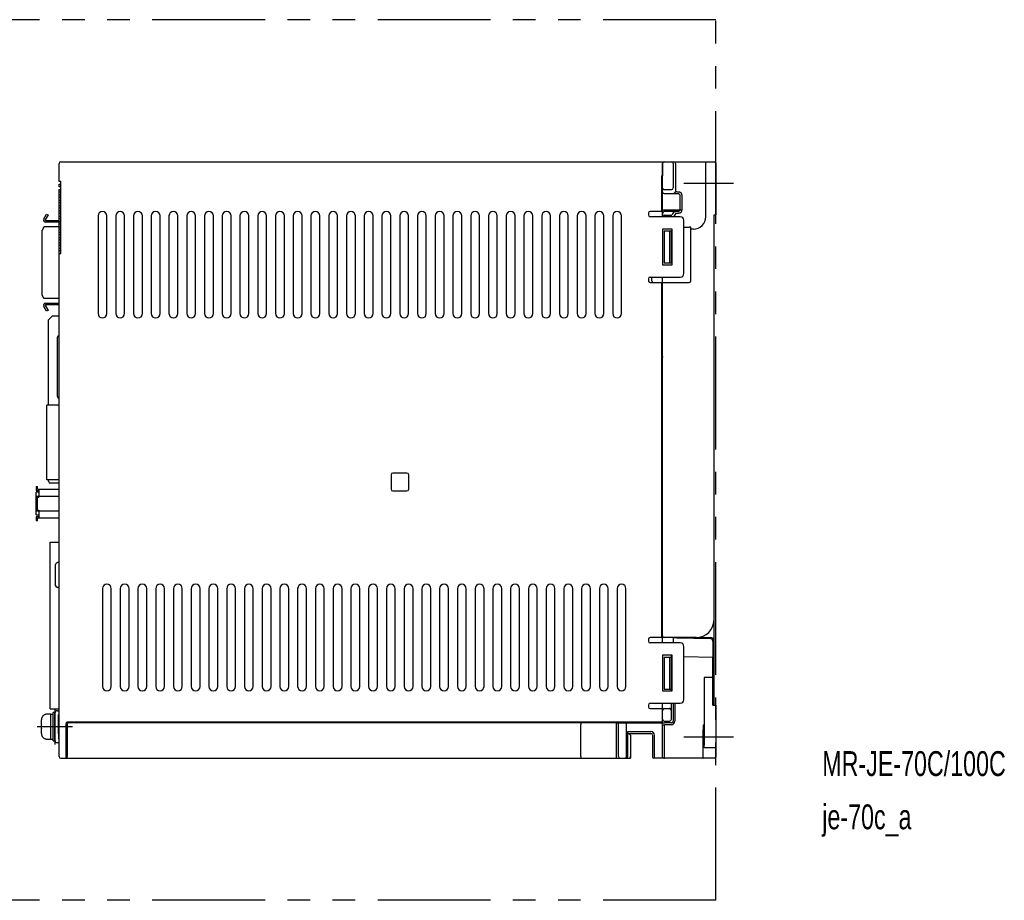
# Model space of a CAD drawing. Extents: x 0 to 466, y 0 to 248.
# Tile 3 of 3: x 189 to 466, y 0 to 248. Entities that reach past the tile are written whole.
import ezdxf

# ---------------------------------------------------------------- set-up
doc = ezdxf.new("R2010")
doc.units = 0
doc.header["$MEASUREMENT"] = 0
doc.linetypes.add('CENTER', pattern=[50.8, 31.75, -6.35, 6.35, -6.35])
doc.linetypes.add('PHANTOM', pattern=[63.5, 31.75, -6.35, 6.35, -6.35, 6.35, -6.35])
for name, color, linetype in [('10', 3, 'CONTINUOUS'), ('12', 7, 'CONTINUOUS'), ('17', 6, 'CENTER'), ('18', 1, 'PHANTOM'), ('19', 2, 'CONTINUOUS')]:
    doc.layers.add(name, color=color, linetype=linetype)

msp = doc.modelspace()

# ---------------------------------------------------------------- linework, layer by layer
at = {"layer": '10'}
for p, q in [((200, 202.4), (200, 207.5)), ((200.5, 208), (370, 208)), ((370, 208), (384.7, 208)), ((370, 208), (370, 204)), ((370, 192.5), (370, 207.5)), ((373, 207.5), (373, 200.65)), ((373.67, 207.5), (373.67, 199.65)), ((382.18, 192.52), (382.18, 208)), ((385, 207.7), (385, 193)), ((369.7, 204), (370, 204)), ((369.7, 204), (369.7, 194)), ((200.5, 202.4), (200, 202.4)), ((200, 200.9), (200, 201.7)), ((200, 201.7), (200.5, 201.7)), ((200.5, 200.9), (200, 200.9)), ((200, 40.5), (200, 200.2)), ((200, 200.2), (200.5, 200.2)), ((200.5, 201.7), (200.5, 202.4)), ((200.5, 200.9), (200.5, 201.7)), ((200.5, 200.2), (200.5, 200.9)), ((200.5, 199.4), (200.5, 200.2)), ((370.5, 200.15), (372.5, 200.15)), ((200.5, 199.4), (200, 199.4)), ((200, 198.7), (200.5, 198.7)), ((200.5, 197.9), (200, 197.9)), ((200, 197.2), (200.5, 197.2)), ((200.5, 198.7), (200.5, 199.4)), ((200.5, 197.9), (200.5, 198.7)), ((200.5, 197.2), (200.5, 197.9)), ((200.5, 196.4), (200.5, 197.2)), ((370.5, 199.02), (374.27, 199.02)), ((374.86, 198.53), (374.86, 194.47)), ((375.43, 198.53), (375.43, 194.47)), ((200.5, 196.4), (200, 196.4)), ((200, 195.7), (200.5, 195.7)), ((200.5, 194.9), (200, 194.9)), ((200, 194.2), (200.5, 194.2)), ((200.5, 195.7), (200.5, 196.4)), ((200.5, 194.9), (200.5, 195.7)), ((200.5, 194.2), (200.5, 194.9)), ((200.5, 193.4), (200.5, 194.2)), ((370, 194.47), (375.43, 194.47)), ((195.67, 191.88), (196.46, 193.25)), ((196.89, 193), (196.1, 191.63)), ((196.19, 191.48), (200, 191.48)), ((196.46, 193.25), (196.89, 193)), ((200.5, 193.4), (200, 193.4)), ((200, 192.7), (200.5, 192.7)), ((200.5, 191.9), (200, 191.9)), ((200.5, 192.7), (200.5, 193.4)), ((200.5, 191.9), (200.5, 192.7)), ((200.5, 191.2), (200.5, 191.9)), ((210.95, 192.75), (210.95, 165.25)), ((213.45, 165.25), (213.45, 192.75)), ((215.95, 192.75), (215.95, 165.25)), ((218.45, 165.25), (218.45, 192.75)), ((220.95, 192.75), (220.95, 165.25)), ((223.45, 165.25), (223.45, 192.75)), ((225.95, 192.75), (225.95, 165.25)), ((228.45, 165.25), (228.45, 192.75)), ((230.95, 192.75), (230.95, 165.25)), ((233.45, 165.25), (233.45, 192.75)), ((235.95, 192.75), (235.95, 165.25)), ((238.45, 165.25), (238.45, 192.75)), ((240.95, 192.75), (240.95, 165.25)), ((243.45, 165.25), (243.45, 192.75)), ((245.95, 192.75), (245.95, 165.25)), ((248.45, 165.25), (248.45, 192.75)), ((250.95, 192.75), (250.95, 165.25)), ((253.45, 165.25), (253.45, 192.75)), ((255.95, 192.75), (255.95, 165.25)), ((258.45, 165.25), (258.45, 192.75)), ((260.95, 192.75), (260.95, 165.25)), ((263.45, 165.25), (263.45, 192.75)), ((265.95, 192.75), (265.95, 165.25)), ((268.45, 165.25), (268.45, 192.75)), ((270.95, 192.75), (270.95, 165.25)), ((273.45, 165.25), (273.45, 192.75)), ((275.95, 192.75), (275.95, 165.25)), ((278.45, 165.25), (278.45, 192.75)), ((280.95, 192.75), (280.95, 165.25)), ((283.45, 165.25), (283.45, 192.75)), ((285.95, 192.75), (285.95, 165.25)), ((288.45, 165.25), (288.45, 192.75)), ((290.95, 192.75), (290.95, 165.25)), ((293.45, 165.25), (293.45, 192.75)), ((295.95, 192.75), (295.95, 165.25)), ((298.45, 165.25), (298.45, 192.75)), ((300.95, 192.75), (300.95, 165.25)), ((303.45, 165.25), (303.45, 192.75)), ((305.95, 192.75), (305.95, 165.25)), ((308.45, 165.25), (308.45, 192.75)), ((310.95, 192.75), (310.95, 165.25)), ((313.45, 165.25), (313.45, 192.75)), ((315.95, 192.75), (315.95, 165.25)), ((318.45, 165.25), (318.45, 192.75)), ((320.95, 192.75), (320.95, 165.25)), ((323.45, 165.25), (323.45, 192.75)), ((325.95, 192.75), (325.95, 165.25)), ((328.45, 165.25), (328.45, 192.75)), ((330.95, 192.75), (330.95, 165.25)), ((333.45, 165.25), (333.45, 192.75)), ((335.95, 192.75), (335.95, 165.25)), ((338.45, 165.25), (338.45, 192.75)), ((340.95, 192.75), (340.95, 165.25)), ((343.45, 165.25), (343.45, 192.75)), ((345.95, 192.75), (345.95, 165.25)), ((348.45, 165.25), (348.45, 192.75)), ((350.95, 192.75), (350.95, 165.25)), ((353.45, 165.25), (353.45, 192.75)), ((355.95, 192.75), (355.95, 165.25)), ((358.45, 165.25), (358.45, 192.75)), ((366, 193.5), (366, 193)), ((369.7, 194), (366.5, 194)), ((375, 192.5), (366.5, 192.5)), ((374.27, 193.98), (370.5, 193.98)), ((370.5, 192.99), (372.6, 192.99)), ((373.17, 193.85), (372.8, 193.3)), ((373.67, 193.35), (373.3, 192.8)), ((376, 176.5), (376, 191.5)), ((384.5, 193), (385, 193)), ((384.5, 55), (384.5, 193)), ((195.68, 189.6), (195.19, 188.76)), ((195.63, 189.43), (195.19, 188.73)), ((195.19, 170.38), (195.19, 188.76)), ((200, 189.69), (195.74, 189.69)), ((200, 190.98), (196.19, 190.98)), ((200, 191.2), (200.5, 191.2)), ((200.5, 190.4), (200, 190.4)), ((200, 189.7), (200.5, 189.7)), ((200.5, 188.9), (200, 188.9)), ((200.5, 190.4), (200.5, 191.2)), ((200.5, 189.7), (200.5, 190.4)), ((200.5, 188.9), (200.5, 189.7)), ((200.5, 188.2), (200.5, 188.9)), ((372.75, 189), (370, 189)), ((370, 189), (370, 179)), ((372.75, 179), (372.75, 189)), ((376.09, 189.59), (377.5, 189.59)), ((378, 174.5), (378, 189.58)), ((378.68, 189.02), (378, 189.02)), ((200, 188.2), (200.5, 188.2)), ((200.5, 187.4), (200, 187.4)), ((200, 186.7), (200.5, 186.7)), ((200.5, 185.9), (200, 185.9)), ((200.5, 187.4), (200.5, 188.2)), ((200.5, 186.7), (200.5, 187.4)), ((200.5, 185.9), (200.5, 186.7)), ((200.5, 185.2), (200.5, 185.9)), ((370.5, 188.5), (372.5, 188.5)), ((370.5, 188.5), (370.5, 179.5)), ((372, 188.5), (372, 179.5)), ((372.5, 179.5), (372.5, 188.5)), ((200, 185.2), (200.5, 185.2)), ((200.5, 184.4), (200, 184.4)), ((200, 183.7), (200.5, 183.7)), ((200.5, 184.4), (200.5, 185.2)), ((200.5, 183.7), (200.5, 184.4)), ((200.5, 182.9), (200.5, 183.7)), ((200.5, 182.9), (200, 182.9)), ((200, 182.2), (200.5, 182.2)), ((200.5, 182.2), (200.5, 182.9)), ((370, 179), (372.75, 179)), ((370.5, 179.5), (372.5, 179.5)), ((366, 175), (366, 174.5)), ((366.5, 175.5), (375, 175.5)), ((366.98, 174.48), (366.98, 175.5)), ((370, 72.5), (370, 175.5)), ((366.5, 174), (369.7, 174)), ((369.7, 174), (369.7, 74)), ((370, 174), (377.5, 174)), ((195.63, 169.71), (195.19, 170.41)), ((195.68, 169.54), (195.19, 170.38)), ((200, 169.45), (195.74, 169.45)), ((196.46, 165.89), (195.67, 167.27)), ((196.1, 167.52), (196.89, 166.14)), ((196.19, 168.17), (200, 168.17)), ((200, 167.67), (196.19, 167.67)), ((196.89, 166.14), (196.46, 165.89)), ((197, 163.5), (198, 164.5)), ((200, 164.5), (198, 164.5)), ((197, 139.46), (197, 163.5)), ((199.5, 141.86), (199.5, 158.59)), ((200, 158.99), (199.9, 158.99)), ((200, 158.79), (199.9, 158.79)), ((370, 159.8), (369.7, 159.8)), ((369.7, 150.77), (370, 150.77)), ((200, 139.46), (196.5, 139.46)), ((196.5, 118.46), (196.5, 139.46)), ((200, 141.46), (199.9, 141.46)), ((293.5, 119.8), (293.5, 115.8)), ((298, 120.3), (294, 120.3)), ((298.5, 115.8), (298.5, 119.8)), ((200, 118.46), (196.5, 118.46)), ((197, 118), (197, 118.46)), ((200, 117.5), (197.5, 117.5)), ((193.55, 116.5), (193.9, 116.5)), ((193.55, 116.5), (193.55, 115.4)), ((193.55, 115.4), (194.25, 115.4)), ((193.55, 108.55), (193.55, 114.95)), ((194.25, 114.95), (193.55, 114.95)), ((193.9, 115.8), (193.9, 116.5)), ((193.9, 115.8), (200, 115.8)), ((194.25, 115.8), (194.25, 113.55)), ((294, 115.3), (298, 115.3)), ((200, 113.72), (193.55, 113.72)), ((193.55, 113.55), (194.25, 113.55)), ((193.9, 111.7), (193.9, 113.55)), ((193.9, 109.85), (193.9, 111.7)), ((193.55, 109.85), (194.25, 109.85)), ((193.55, 109.7), (200, 109.7)), ((193.55, 108.55), (194.25, 108.55)), ((194.25, 109.85), (194.25, 107.6)), ((193.55, 108), (193.55, 106.9)), ((194.25, 108), (193.55, 108)), ((193.9, 106.9), (193.55, 106.9)), ((193.9, 106.9), (193.9, 107.6)), ((200, 107.6), (193.9, 107.6)), ((197.51, 100.9), (200, 100.9)), ((197.51, 53.9), (197.51, 100.9)), ((199, 88.6), (199, 94.6)), ((200, 95.1), (199.5, 95.1)), ((200, 88.1), (199.5, 88.1)), ((212.2, 87.75), (212.2, 60.25)), ((214.7, 60.25), (214.7, 87.75)), ((217.2, 87.75), (217.2, 60.25)), ((219.7, 60.25), (219.7, 87.75)), ((222.2, 87.75), (222.2, 60.25)), ((224.7, 60.25), (224.7, 87.75)), ((227.2, 87.75), (227.2, 60.25)), ((229.7, 60.25), (229.7, 87.75)), ((232.2, 87.75), (232.2, 60.25)), ((234.7, 60.25), (234.7, 87.75)), ((237.2, 87.75), (237.2, 60.25)), ((239.7, 60.25), (239.7, 87.75)), ((242.2, 87.75), (242.2, 60.25)), ((244.7, 60.25), (244.7, 87.75)), ((247.2, 87.75), (247.2, 60.25)), ((249.7, 60.25), (249.7, 87.75)), ((252.2, 87.75), (252.2, 60.25)), ((254.7, 60.25), (254.7, 87.75)), ((257.2, 87.75), (257.2, 60.25)), ((259.7, 60.25), (259.7, 87.75)), ((262.2, 87.75), (262.2, 60.25)), ((264.7, 60.25), (264.7, 87.75)), ((267.2, 87.75), (267.2, 60.25)), ((269.7, 60.25), (269.7, 87.75)), ((272.2, 87.75), (272.2, 60.25)), ((274.7, 60.25), (274.7, 87.75)), ((277.2, 87.75), (277.2, 60.25)), ((279.7, 60.25), (279.7, 87.75)), ((282.2, 87.75), (282.2, 60.25)), ((284.7, 60.25), (284.7, 87.75)), ((287.2, 87.75), (287.2, 60.25)), ((289.7, 60.25), (289.7, 87.75)), ((292.2, 87.75), (292.2, 60.25)), ((294.7, 60.25), (294.7, 87.75)), ((297.2, 87.75), (297.2, 60.25)), ((299.7, 60.25), (299.7, 87.75)), ((302.2, 87.75), (302.2, 60.25)), ((304.7, 60.25), (304.7, 87.75)), ((307.2, 87.75), (307.2, 60.25)), ((309.7, 60.25), (309.7, 87.75)), ((312.2, 87.75), (312.2, 60.25)), ((314.7, 60.25), (314.7, 87.75)), ((317.2, 87.75), (317.2, 60.25)), ((319.7, 60.25), (319.7, 87.75)), ((322.2, 87.75), (322.2, 60.25)), ((324.7, 60.25), (324.7, 87.75)), ((327.2, 87.75), (327.2, 60.25)), ((329.7, 60.25), (329.7, 87.75)), ((332.2, 87.75), (332.2, 60.25)), ((334.7, 60.25), (334.7, 87.75)), ((337.2, 87.75), (337.2, 60.25)), ((339.7, 60.25), (339.7, 87.75)), ((342.2, 87.75), (342.2, 60.25)), ((344.7, 60.25), (344.7, 87.75)), ((347.2, 87.75), (347.2, 60.25)), ((349.7, 60.25), (349.7, 87.75)), ((352.2, 87.75), (352.2, 60.25)), ((354.7, 60.25), (354.7, 87.75)), ((357.2, 87.75), (357.2, 60.25)), ((359.7, 60.25), (359.7, 87.75)), ((366, 73.5), (366, 73)), ((369.7, 74), (366.5, 74)), ((375, 72.5), (366.5, 72.5)), ((379.5, 74), (370.5, 74)), ((372.95, 74), (372.95, 72.5)), ((373, 74), (373, 72.5)), ((373.98, 73.88), (373, 73.88)), ((373.98, 73.88), (383.52, 73.72)), ((380.35, 74.07), (383.52, 74.02)), ((384.21, 73.02), (384.21, 69.5)), ((376, 56.5), (376, 71.5)), ((372.75, 69), (370, 69)), ((370, 69), (370, 59)), ((370.5, 68.5), (372.5, 68.5)), ((370.5, 68.5), (370.5, 59.5)), ((372, 68.5), (372, 59.5)), ((372.5, 59.5), (372.5, 68.5)), ((372.52, 59), (372.52, 69)), ((372.75, 59), (372.75, 69)), ((376, 68.65), (384.21, 68.51)), ((384.2, 62.73), (384.21, 67.73)), ((384.21, 67.73), (384.21, 68.51)), ((381.99, 62.77), (381.69, 62.77)), ((381.69, 62.77), (381.69, 44.5)), ((384.2, 62.73), (381.99, 62.77)), ((384.2, 62.73), (384.5, 62.73)), ((384.2, 55), (384.2, 62.73)), ((370, 59), (372.75, 59)), ((370.5, 59.5), (372.5, 59.5)), ((366.5, 55.5), (375, 55.5)), ((370, 50.17), (370, 55.5)), ((372.52, 54.36), (372.52, 55.5)), ((372.99, 55.5), (372.99, 50.46)), ((373.48, 55.5), (373.48, 50.46)), ((197.51, 53.9), (200, 53.9)), ((198.3, 44.9), (198.3, 52.9)), ((198.8, 52.9), (198.3, 52.9)), ((198.8, 44.9), (198.8, 52.9)), ((199.5, 53.4), (200, 53.4)), ((366, 55), (366, 54.5)), ((366.5, 54), (370, 54)), ((370.5, 54), (371.98, 54)), ((372.51, 53.5), (372.48, 53.5)), ((372.48, 50.97), (372.48, 53.5)), ((384.2, 55), (385, 55)), ((385, 55), (385, 40.3)), ((195, 49.4), (195, 50.84)), ((196.2, 52.37), (196.2, 52.35)), ((197.6, 52.4), (196.5, 52.4)), ((197.6, 52.4), (197.6, 45.4)), ((197.6, 52.4), (198.3, 52.4)), ((198.8, 45.1), (198.8, 52.7)), ((199.8, 48.9), (199.8, 52.2)), ((199.8, 46.9), (199.8, 50.9)), ((200, 50.9), (199.8, 50.9)), ((200, 52.4), (200, 52.4)), ((202.52, 50.27), (370, 50.27)), ((347.02, 50.02), (202.77, 50.02)), ((357, 49.97), (347.02, 50.02)), ((357, 40), (357, 49.97)), ((357, 49.95), (369.7, 49.95)), ((357.55, 40.5), (357.55, 49.95)), ((369.7, 50.17), (370, 50.17)), ((369.7, 49.95), (369.7, 50.17)), ((370.5, 50.47), (371.98, 50.47)), ((372.49, 49.96), (370.52, 49.96)), ((195, 49.4), (195, 49.4)), ((195, 48.46), (195, 49.34)), ((195, 46.96), (195, 48.4)), ((195, 48.4), (195, 48.4)), ((199.8, 48.9), (199.8, 45.6)), ((202.02, 40.5), (202.02, 49.77)), ((202.27, 49.53), (202.27, 40.5)), ((347, 40.5), (347, 49.53)), ((359.85, 40.5), (359.85, 49.85)), ((360.2, 47.5), (366.7, 47.5)), ((360.2, 40.5), (360.2, 47.5)), ((370, 40.3), (370, 49.44)), ((372.48, 49.46), (370.51, 49.46)), ((370.51, 40.3), (370.51, 49.46)), ((381.54, 49), (381.54, 48.95)), ((381.54, 48.95), (381.55, 48.88)), ((381.55, 48.88), (381.55, 48.81)), ((381.55, 48.81), (381.56, 48.73)), ((381.56, 48.73), (381.56, 48.64)), ((381.56, 48.64), (381.56, 48.53)), ((381.56, 48.53), (381.57, 48.41)), ((381.57, 48.41), (381.57, 48.28)), ((381.57, 48.28), (381.58, 48.13)), ((381.58, 48.13), (381.58, 47.97)), ((381.58, 47.97), (381.59, 47.79)), ((381.59, 47.48), (381.6, 47.26)), ((381.6, 47.26), (381.6, 47.01)), ((196.2, 45.45), (196.2, 45.43)), ((196.5, 45.4), (197.6, 45.4)), ((197.6, 45.4), (198.3, 45.4)), ((198.3, 44.9), (198.8, 44.9)), ((199.5, 44.4), (200, 44.4)), ((199.8, 46.9), (200, 46.9)), ((200, 45.4), (200, 45.4)), ((360.2, 47), (366.7, 47)), ((360.5, 47), (361, 46.5)), ((361, 46.5), (361, 40)), ((367.2, 46.5), (367.2, 40.3)), ((367.7, 40), (367.7, 46.5)), ((381.38, 46), (381.38, 40.5)), ((381.6, 47.01), (381.6, 46.75)), ((381.6, 46.75), (381.6, 46.46)), ((381.6, 46.46), (381.61, 46.15)), ((381.61, 44.5), (381.61, 46.15)), ((381.61, 44.5), (381.61, 44.5)), ((381.61, 44.5), (381.61, 44.34)), ((381.61, 44.34), (381.61, 44.18)), ((381.61, 44.18), (381.61, 44.05)), ((381.61, 44.05), (381.61, 43.93)), ((381.61, 43.93), (381.61, 43.82)), ((381.61, 43.82), (381.62, 43.73)), ((381.62, 43.73), (381.62, 43.65)), ((381.62, 43.65), (381.62, 43.58)), ((381.62, 43.58), (381.62, 43.52)), ((381.62, 43.52), (381.63, 43.46)), ((381.95, 43), (384.7, 43)), ((200.5, 40), (361, 40)), ((384.7, 40), (367.5, 40))]:
    msp.add_line(p, q, dxfattribs=at)
for points in [[(381.52, 49.2), (381.52, 49.2), (381.52, 49.19), (381.52, 49.19), (381.52, 49.19), (381.52, 49.18), (381.52, 49.17), (381.52, 49.16), (381.52, 49.15), (381.52, 49.14), (381.53, 49.12), (381.53, 49.11), (381.53, 49.09), (381.53, 49.07), (381.53, 49.05), (381.54, 49.03), (381.54, 49)], [(381.59, 47.79), (381.59, 47.59), (381.59, 47.48)], [(381.63, 43.46), (381.63, 43.44), (381.63, 43.42), (381.63, 43.39), (381.63, 43.38), (381.63, 43.36), (381.64, 43.34), (381.64, 43.33), (381.64, 43.31), (381.64, 43.3), (381.64, 43.29), (381.64, 43.28), (381.65, 43.26), (381.65, 43.25), (381.65, 43.24), (381.66, 43.22), (381.66, 43.21), (381.67, 43.19), (381.67, 43.17), (381.68, 43.16), (381.7, 43.13), (381.71, 43.11), (381.73, 43.09), (381.75, 43.07), (381.78, 43.05), (381.81, 43.04), (381.84, 43.02), (381.87, 43.01), (381.9, 43), (381.94, 43), (381.95, 43)]]:
    msp.add_lwpolyline(points, dxfattribs=at)
for centre, radius, start, end in [((200.5, 207.5), 0.5, 90, 180), ((370.5, 207.5), 0.5, 90, 180), ((373.17, 207.5), 0.5, 359.9806, 89.9805), ((384.7, 207.7), 0.3, 0, 90), ((370.5, 199.52), 0.5, 180.0439, 270.0437), ((373.17, 199.65), 0.501, 270.1011, 359.8502), ((196.19, 191.58), 0.6, 150, 270), ((196.19, 191.58), 0.1, 150, 270), ((212.2, 192.75), 1.25, 0, 180), ((217.2, 192.75), 1.25, 0, 180), ((222.2, 192.75), 1.25, 0, 180), ((227.2, 192.75), 1.25, 0, 180), ((232.2, 192.75), 1.25, 0, 180), ((237.2, 192.75), 1.25, 0, 180), ((242.2, 192.75), 1.25, 0, 180), ((247.2, 192.75), 1.25, 0, 180), ((252.2, 192.75), 1.25, 0, 180), ((257.2, 192.75), 1.25, 0, 180), ((262.2, 192.75), 1.25, 0, 180), ((267.2, 192.75), 1.25, 0, 180), ((272.2, 192.75), 1.25, 0, 180), ((277.2, 192.75), 1.25, 0, 180), ((282.2, 192.75), 1.25, 0, 180), ((287.2, 192.75), 1.25, 0, 180), ((292.2, 192.75), 1.25, 0, 180), ((297.2, 192.75), 1.25, 0, 180), ((302.2, 192.75), 1.25, 0, 180), ((307.2, 192.75), 1.25, 0, 180), ((312.2, 192.75), 1.25, 0, 180), ((317.2, 192.75), 1.25, 0, 180), ((322.2, 192.75), 1.25, 0, 180), ((327.2, 192.75), 1.25, 0, 180), ((332.2, 192.75), 1.25, 0, 180), ((337.2, 192.75), 1.25, 0, 180), ((342.2, 192.75), 1.25, 0, 180), ((347.2, 192.75), 1.25, 0, 180), ((352.2, 192.75), 1.25, 0, 180), ((357.2, 192.75), 1.25, 0, 180), ((366.5, 193.5), 0.5, 90, 180), ((366.5, 193), 0.5, 180, 270), ((370.5, 193.48), 0.5, 89.9563, 179.9561), ((417.95, 163.21), 54.25, 146.3231, 146.7161), ((422.61, 158.3), 60.18, 145.0194, 145.3626), ((375, 191.5), 1, 0, 90), ((378.69, 192.51), 3.5, 269.9861, 0.0139), ((366.5, 175), 0.5, 90, 180), ((375, 176.5), 1, 270, 0), ((366.5, 174.5), 0.5, 180, 270), ((367.48, 174.48), 0.5, 180.0853, 255.3724), ((377.5, 174.5), 0.5, 270, 0), ((196.19, 167.57), 0.6, 90, 210), ((196.19, 167.57), 0.1, 90, 210), ((212.2, 165.25), 1.25, 180, 0), ((217.2, 165.25), 1.25, 180, 0), ((222.2, 165.25), 1.25, 180, 0), ((227.2, 165.25), 1.25, 180, 0), ((232.2, 165.25), 1.25, 180, 0), ((237.2, 165.25), 1.25, 180, 0), ((242.2, 165.25), 1.25, 180, 0), ((247.2, 165.25), 1.25, 180, 0), ((252.2, 165.25), 1.25, 180, 0), ((257.2, 165.25), 1.25, 180, 0), ((262.2, 165.25), 1.25, 180, 0), ((267.2, 165.25), 1.25, 180, 0), ((272.2, 165.25), 1.25, 180, 0), ((277.2, 165.25), 1.25, 180, 0), ((282.2, 165.25), 1.25, 180, 0), ((287.2, 165.25), 1.25, 180, 0), ((292.2, 165.25), 1.25, 180, 0), ((297.2, 165.25), 1.25, 180, 0), ((302.2, 165.25), 1.25, 180, 0), ((307.2, 165.25), 1.25, 180, 0), ((312.2, 165.25), 1.25, 180, 0), ((317.2, 165.25), 1.25, 180, 0), ((322.2, 165.25), 1.25, 180, 0), ((327.2, 165.25), 1.25, 180, 0), ((332.2, 165.25), 1.25, 180, 0), ((337.2, 165.25), 1.25, 180, 0), ((342.2, 165.25), 1.25, 180, 0), ((347.2, 165.25), 1.25, 180, 0), ((352.2, 165.25), 1.25, 180, 0), ((357.2, 165.25), 1.25, 180, 0), ((199.9, 158.59), 0.4, 90, 180), ((199.9, 141.86), 0.4, 180, 270), ((294, 119.8), 0.5, 90, 180), ((298, 119.8), 0.5, 0, 90), ((197.5, 118), 0.5, 180, 270), ((294, 115.8), 0.5, 180, 270), ((298, 115.8), 0.5, 270, 0), ((199.5, 94.6), 0.5, 90, 180), ((213.45, 87.75), 1.25, 0, 180), ((218.45, 87.75), 1.25, 0, 180), ((223.45, 87.75), 1.25, 0, 180), ((228.45, 87.75), 1.25, 0, 180), ((233.45, 87.75), 1.25, 0, 180), ((238.45, 87.75), 1.25, 0, 180), ((243.45, 87.75), 1.25, 0, 180), ((248.45, 87.75), 1.25, 0, 180), ((253.45, 87.75), 1.25, 0, 180), ((258.45, 87.75), 1.25, 0, 180), ((263.45, 87.75), 1.25, 0, 180), ((268.45, 87.75), 1.25, 0, 180), ((273.45, 87.75), 1.25, 0, 180), ((278.45, 87.75), 1.25, 0, 180), ((283.45, 87.75), 1.25, 0, 180), ((288.45, 87.75), 1.25, 0, 180), ((293.45, 87.75), 1.25, 0, 180), ((298.45, 87.75), 1.25, 0, 180), ((303.45, 87.75), 1.25, 0, 180), ((308.45, 87.75), 1.25, 0, 180), ((313.45, 87.75), 1.25, 0, 180), ((318.45, 87.75), 1.25, 0, 180), ((323.45, 87.75), 1.25, 0, 180), ((328.45, 87.75), 1.25, 0, 180), ((333.45, 87.75), 1.25, 0, 180), ((338.45, 87.75), 1.25, 0, 180), ((343.45, 87.75), 1.25, 0, 180), ((348.45, 87.75), 1.25, 0, 180), ((353.45, 87.75), 1.25, 0, 180), ((358.45, 87.75), 1.25, 0, 180), ((199.5, 88.6), 0.5, 180, 270), ((379.5, 79), 5, 270, 0), ((366.5, 73.5), 0.5, 90, 180), ((366.5, 73), 0.5, 180, 270), ((370.5, 74.5), 0.5, 180, 270), ((375, 71.5), 1, 0, 90), ((383.5, 73.02), 1, 0, 89), ((383.51, 73.02), 0.7, 0, 89), ((384.2, 68.21), 0.3, 0, 89), ((213.45, 60.25), 1.25, 180, 0), ((218.45, 60.25), 1.25, 180, 0), ((223.45, 60.25), 1.25, 180, 0), ((228.45, 60.25), 1.25, 180, 0), ((233.45, 60.25), 1.25, 180, 0), ((238.45, 60.25), 1.25, 180, 0), ((243.45, 60.25), 1.25, 180, 0), ((248.45, 60.25), 1.25, 180, 0), ((253.45, 60.25), 1.25, 180, 0), ((258.45, 60.25), 1.25, 180, 0), ((263.45, 60.25), 1.25, 180, 0), ((268.45, 60.25), 1.25, 180, 0), ((273.45, 60.25), 1.25, 180, 0), ((278.45, 60.25), 1.25, 180, 0), ((283.45, 60.25), 1.25, 180, 0), ((288.45, 60.25), 1.25, 180, 0), ((293.45, 60.25), 1.25, 180, 0), ((298.45, 60.25), 1.25, 180, 0), ((303.45, 60.25), 1.25, 180, 0), ((308.45, 60.25), 1.25, 180, 0), ((313.45, 60.25), 1.25, 180, 0), ((318.45, 60.25), 1.25, 180, 0), ((323.45, 60.25), 1.25, 180, 0), ((328.45, 60.25), 1.25, 180, 0), ((333.45, 60.25), 1.25, 180, 0), ((338.45, 60.25), 1.25, 180, 0), ((343.45, 60.25), 1.25, 180, 0), ((348.45, 60.25), 1.25, 180, 0), ((353.45, 60.25), 1.25, 180, 0), ((358.45, 60.25), 1.25, 180, 0), ((366.5, 55), 0.5, 90, 180), ((375, 56.5), 1, 270, 0), ((199.5, 52.7), 0.7, 90, 180), ((366.5, 54.5), 0.5, 180, 270), ((370.5, 53.5), 0.5, 90, 180), ((372.01, 53.5), 0.5, 0.0146, 90.0146), ((196.5, 50.9), 1.5, 90, 101.537), ((200, 52.2), 0.2, 90, 180), ((202.77, 49.52), 0.501, 90.188, 179.812), ((369.5, 49.44), 0.5, 0.0049, 90.0048), ((372.48, 50.46), 1, 269.9659, 359.9972), ((372.49, 50.46), 0.499, 269.9106, 0.0154), ((220.69, 49.35), 25.69, 179.8793, 180.0032), ((220.69, 48.45), 25.69, 179.9968, 180.1207), ((366.7, 46.5), 1, 0, 90), ((369.5, 49.38), 0.5, 0.0024, 5.9987), ((369.5, 49.38), 0.499, 6.0004, 6.8415), ((379.96, 48.98), 1.58, 7.4163, 7.7733), ((196.5, 46.9), 1.5, 258.463, 270), ((199.5, 45.1), 0.7, 180, 270), ((200, 45.6), 0.2, 180, 270), ((366.7, 46.5), 0.5, 0, 90), ((384.7, 43.3), 0.3, 270, 0), ((200.5, 40.5), 0.5, 180, 270), ((201.53, 40.5), 0.5, 270.0438, 0.0438), ((201.77, 40.5), 0.5, 270.0438, 0.0438), ((360.5, 40.5), 0.5, 270, 0), ((367.5, 40.3), 0.3, 180, 270), ((370.3, 40.3), 0.3, 180, 270), ((381.67, 40.3), 0.3, 179.9814, 269.9812), ((384.7, 40.3), 0.3, 270, 0)]:
    msp.add_arc(centre, radius, start, end, dxfattribs=at)
for centre, major_axis, ratio, start_param, end_param in [((372.5, 207.5), (-0.5, 0), 0.999391, 3.141593, 4.712389), ((370.5, 200.65), (0, 0.501), 0.99863, 1.570796, 3.141593), ((372.5, 200.65), (0.278, -0.417), 0.998023, -0.586855, 0.982115), ((370.5, 192.49), (0, 0.501), 0.99863, 0, 1.546491), ((376.1, 192.6), (2.12, 2.12), 0.998783, -3.896769, -3.895574), ((376.1, 192.6), (2.12, 2.12), 0.998783, -2.387626, -2.356803), ((377.5, 189.58), (0.5, 0), 0.034921, 0, 1.570796), ((371.98, 53.5), (-0.5, 0), 0.999848, 3.141593, 4.712389), ((360.35, 49.85), (-0.354, 0.354), 0.999695, 0.587042, 0.785246), ((370.5, 50.97), (0, 0.5), 0.999848, 1.570796, 3.141593), ((371.98, 50.97), (-0.354, 0.354), 0.999695, 2.356347, 3.926839), ((358.05, 40.5), (-0.5, 0), 0.999848, 0, 1.570796), ((359.35, 40.5), (0.5, 0), 0.999848, -1.570796, 0), ((359.7, 40.5), (0.5, 0), 0.999848, -1.570796, 0)]:
    msp.add_ellipse(centre, major_axis=major_axis, ratio=ratio, start_param=start_param, end_param=end_param, dxfattribs=at)
for points, knots in [([(373.17, 199.15), (373.17, 199.15), (373.18, 199.14), (373.2, 199.13), (373.23, 199.12), (373.26, 199.12), (373.3, 199.11), (373.38, 199.1), (373.49, 199.08), (373.64, 199.07), (373.83, 199.05), (374.04, 199.04), (374.19, 199.03), (374.27, 199.02)], [0, 0, 0, 0, 0.012125, 0.030511, 0.055778, 0.088109, 0.12754, 0.174039, 0.287913, 0.428833, 0.595549, 0.786531, 1, 1, 1, 1]), ([(373.67, 199.65), (373.67, 199.65), (373.68, 199.64), (373.69, 199.63), (373.72, 199.62), (373.76, 199.61), (373.83, 199.6), (373.94, 199.58), (374.08, 199.56), (374.23, 199.55), (374.42, 199.54), (374.54, 199.53), (374.61, 199.52)], [0, 0, 0, 0, 0.012996, 0.031922, 0.057531, 0.090074, 0.176146, 0.28992, 0.430547, 0.596815, 0.787218, 1, 1, 1, 1]), ([(374.27, 199.02), (374.29, 199.02), (374.37, 199.02), (374.44, 199.02), (374.5, 199.01)], [0, 0, 0, 0, 0.247333, 1, 1, 1, 1]), ([(374.5, 199.01), (374.55, 199), (374.64, 198.96), (374.74, 198.87), (374.8, 198.78), (374.84, 198.7), (374.86, 198.61), (374.86, 198.55), (374.86, 198.53)], [0, 0, 0, 0, 0.224067, 0.470112, 0.599582, 0.731678, 0.865438, 1, 1, 1, 1]), ([(374.61, 199.52), (374.63, 199.52), (374.69, 199.52), (374.76, 199.51), (374.81, 199.49)], [0, 0, 0, 0, 0.242165, 1, 1, 1, 1]), ([(374.81, 199.49), (374.85, 199.48), (374.94, 199.45), (375.06, 199.37), (375.17, 199.27), (375.29, 199.1), (375.4, 198.85), (375.43, 198.63), (375.43, 198.53)], [0, 0, 0, 0, 0.109202, 0.225334, 0.347398, 0.473937, 0.734518, 1, 1, 1, 1]), ([(374.86, 194.47), (374.86, 194.45), (374.86, 194.39), (374.84, 194.3), (374.8, 194.22), (374.74, 194.13), (374.64, 194.04), (374.55, 194), (374.5, 193.99)], [0, 0, 0, 0, 0.134562, 0.268321, 0.400416, 0.529886, 0.775931, 1, 1, 1, 1]), ([(375.43, 194.47), (375.43, 194.37), (375.4, 194.15), (375.29, 193.9), (375.17, 193.73), (375.06, 193.63), (374.94, 193.55), (374.85, 193.52), (374.81, 193.51)], [0, 0, 0, 0, 0.265483, 0.526064, 0.652603, 0.774667, 0.890798, 1, 1, 1, 1]), ([(374.27, 193.98), (374.19, 193.97), (374.04, 193.96), (373.83, 193.95), (373.64, 193.93), (373.49, 193.92), (373.38, 193.9), (373.3, 193.89), (373.26, 193.88), (373.23, 193.88), (373.2, 193.87), (373.18, 193.86), (373.17, 193.85), (373.17, 193.85)], [0, 0, 0, 0, 0.213466, 0.404447, 0.571163, 0.712084, 0.825959, 0.872458, 0.911889, 0.944221, 0.969488, 0.987875, 1, 1, 1, 1]), ([(374.61, 193.48), (374.54, 193.47), (374.42, 193.46), (374.23, 193.45), (374.08, 193.44), (373.94, 193.42), (373.83, 193.4), (373.76, 193.39), (373.72, 193.38), (373.69, 193.37), (373.68, 193.36), (373.67, 193.35), (373.67, 193.35)], [0, 0, 0, 0, 0.212779, 0.403181, 0.569449, 0.710077, 0.823852, 0.909924, 0.942468, 0.968077, 0.987004, 1, 1, 1, 1]), ([(374.5, 193.99), (374.48, 193.99), (374.4, 193.98), (374.33, 193.98), (374.27, 193.98)], [0, 0, 0, 0, 0.252588, 1, 1, 1, 1]), ([(374.81, 193.51), (374.79, 193.5), (374.73, 193.49), (374.66, 193.48), (374.61, 193.48)], [0, 0, 0, 0, 0.258006, 1, 1, 1, 1]), ([(195.63, 189.43), (195.63, 189.45), (195.63, 189.47), (195.64, 189.53), (195.66, 189.57), (195.68, 189.6)], [0, 0, 0, 0, 0.239449, 0.483714, 1, 1, 1, 1]), ([(195.68, 189.6), (195.68, 189.6), (195.7, 189.64), (195.72, 189.67), (195.74, 189.69)], [0, 0, 0, 0, 0.240669, 1, 1, 1, 1]), ([(195.68, 169.54), (195.66, 169.57), (195.64, 169.61), (195.63, 169.67), (195.63, 169.69), (195.63, 169.71)], [0, 0, 0, 0, 0.516286, 0.760551, 1, 1, 1, 1]), ([(195.74, 169.45), (195.74, 169.46), (195.71, 169.49), (195.69, 169.52), (195.68, 169.54)], [0, 0, 0, 0, 0.259413, 1, 1, 1, 1]), ([(369.7, 159.13), (369.75, 159.17), (369.83, 159.27), (369.93, 159.43), (369.99, 159.61), (370, 159.74), (370, 159.8)], [0, 0, 0, 0, 0.253659, 0.504377, 0.752812, 1, 1, 1, 1]), ([(370, 153.12), (370, 153.06), (369.99, 152.93), (369.93, 152.75), (369.83, 152.59), (369.75, 152.49), (369.7, 152.45)], [0, 0, 0, 0, 0.247188, 0.495623, 0.746341, 1, 1, 1, 1]), ([(384.21, 69.5), (384.21, 69.44), (384.21, 69.31), (384.21, 69.16), (384.21, 69.04), (384.21, 68.95), (384.21, 68.87), (384.21, 68.8), (384.21, 68.73), (384.21, 68.68), (384.21, 68.63), (384.21, 68.6), (384.21, 68.58), (384.21, 68.56), (384.21, 68.55), (384.21, 68.54), (384.21, 68.53), (384.21, 68.52), (384.21, 68.51), (384.21, 68.51), (384.21, 68.51), (384.21, 68.51), (384.21, 68.51), (384.21, 68.51), (384.21, 68.51)], [0, 0, 0, 0, 0.195091, 0.38269, 0.471408, 0.555585, 0.63441, 0.707125, 0.773026, 0.831481, 0.881925, 0.903988, 0.923874, 0.941533, 0.956924, 0.97001, 0.980759, 0.989146, 0.992448, 0.995153, 0.997259, 0.998766, 0.999675, 1, 1, 1, 1]), ([(372.51, 53.5), (372.52, 53.63), (372.52, 53.91), (372.52, 54.2), (372.52, 54.36)], [0, 0, 0, 0, 0.446147, 1, 1, 1, 1]), ([(196.2, 52.35), (196.12, 52.33), (195.95, 52.28), (195.72, 52.16), (195.51, 52), (195.33, 51.81), (195.18, 51.59), (195.08, 51.35), (195.01, 51.1), (195, 50.92), (195, 50.84)], [0, 0, 0, 0, 0.12476, 0.249572, 0.374463, 0.499437, 0.624489, 0.749616, 0.87479, 1, 1, 1, 1]), ([(202.02, 49.77), (202.02, 49.81), (202.03, 49.87), (202.06, 49.97), (202.11, 50.05), (202.17, 50.13), (202.24, 50.19), (202.33, 50.24), (202.43, 50.27), (202.49, 50.27), (202.52, 50.27)], [0, 0, 0, 0, 0.124927, 0.249913, 0.374944, 0.5, 0.625056, 0.750087, 0.875073, 1, 1, 1, 1]), ([(347.02, 50.02), (347.02, 50.02), (347.02, 50.02), (347.02, 50.02), (347.02, 50.01), (347.02, 50), (347.02, 49.98), (347.01, 49.96), (347.01, 49.93), (347.01, 49.9), (347.01, 49.86), (347, 49.79), (347, 49.71), (347, 49.62), (347, 49.56), (347, 49.53)], [0, 0, 0, 0, 0.004303, 0.010592, 0.029483, 0.056887, 0.092655, 0.136509, 0.18808, 0.24692, 0.312512, 0.461563, 0.629928, 0.811581, 1, 1, 1, 1]), ([(369.5, 49.94), (369.5, 49.94), (369.5, 49.94), (369.5, 49.94), (369.51, 49.94), (369.51, 49.95), (369.51, 49.95), (369.52, 49.95), (369.53, 49.95), (369.53, 49.95)], [0, 0, 0, 0, 0.022467, 0.071633, 0.150592, 0.259864, 0.39953, 0.569544, 1, 1, 1, 1]), ([(369.7, 49.95), (369.75, 49.95), (369.87, 49.96), (370.15, 49.96), (370.36, 49.96), (370.52, 49.96)], [0, 0, 0, 0, 0.198786, 0.440976, 1, 1, 1, 1]), ([(370, 49.44), (370, 49.44), (370, 49.44), (370, 49.45), (370.01, 49.45), (370.02, 49.45), (370.04, 49.45), (370.06, 49.45), (370.09, 49.45), (370.12, 49.45), (370.15, 49.46), (370.19, 49.46), (370.24, 49.46), (370.32, 49.46), (370.41, 49.46), (370.48, 49.46), (370.51, 49.46)], [0, 0, 0, 0, 0.002083, 0.006076, 0.020886, 0.044994, 0.078255, 0.120375, 0.170955, 0.229507, 0.295463, 0.368178, 0.44694, 0.61946, 0.80626, 1, 1, 1, 1]), ([(381.52, 49.2), (381.52, 49.21), (381.51, 49.23), (381.51, 49.25), (381.51, 49.27), (381.5, 49.28), (381.5, 49.29), (381.5, 49.29), (381.5, 49.3), (381.49, 49.3), (381.49, 49.3), (381.49, 49.3), (381.49, 49.3), (381.48, 49.29), (381.48, 49.29), (381.48, 49.28), (381.47, 49.26), (381.47, 49.25), (381.47, 49.23), (381.46, 49.21), (381.46, 49.18), (381.45, 49.13), (381.45, 49.07), (381.44, 48.99), (381.44, 48.91), (381.43, 48.82), (381.43, 48.71), (381.42, 48.56), (381.41, 48.35), (381.4, 48.07), (381.39, 47.77), (381.39, 47.45), (381.38, 47.1), (381.38, 46.62), (381.38, 46.25), (381.38, 46)], [0, 0, 0, 0, 0.012232, 0.017219, 0.021452, 0.024935, 0.027681, 0.029716, 0.030488, 0.031119, 0.031644, 0.032124, 0.033228, 0.034866, 0.037181, 0.040221, 0.044004, 0.048539, 0.053828, 0.05987, 0.066664, 0.082489, 0.101262, 0.122929, 0.147422, 0.174665, 0.204573, 0.237049, 0.309286, 0.39045, 0.479495, 0.575273, 0.676548, 0.782011, 1, 1, 1, 1]), ([(381.61, 46), (381.61, 46.35), (381.6, 46.87), (381.59, 47.54), (381.58, 47.99), (381.57, 48.39), (381.56, 48.72), (381.54, 48.95), (381.53, 49.1), (381.52, 49.16), (381.52, 49.19)], [0, 0, 0, 0, 0.33261, 0.48778, 0.629927, 0.755266, 0.860469, 0.942758, 0.974615, 1, 1, 1, 1]), ([(195, 46.96), (195, 46.88), (195.01, 46.7), (195.08, 46.45), (195.18, 46.21), (195.33, 45.99), (195.51, 45.8), (195.72, 45.64), (195.95, 45.52), (196.12, 45.47), (196.2, 45.45)], [0, 0, 0, 0, 0.125207, 0.250375, 0.375498, 0.500552, 0.625527, 0.75042, 0.875235, 1, 1, 1, 1]), ([(381.69, 44.5), (381.69, 44.42), (381.69, 44.27), (381.69, 44.05), (381.68, 43.87), (381.68, 43.74), (381.68, 43.65), (381.67, 43.58), (381.67, 43.51), (381.67, 43.44), (381.66, 43.4), (381.66, 43.37), (381.66, 43.35), (381.66, 43.34), (381.66, 43.32), (381.65, 43.31), (381.65, 43.31), (381.65, 43.3), (381.65, 43.3), (381.65, 43.3), (381.65, 43.3), (381.64, 43.3), (381.64, 43.31), (381.64, 43.31), (381.64, 43.32), (381.64, 43.34), (381.64, 43.35), (381.63, 43.37), (381.63, 43.4), (381.63, 43.44), (381.62, 43.51), (381.62, 43.58), (381.62, 43.65), (381.62, 43.74), (381.61, 43.87), (381.61, 44.05), (381.61, 44.27), (381.61, 44.42), (381.61, 44.5)], [0, 0, 0, 0, 0.097331, 0.190921, 0.277173, 0.316498, 0.352779, 0.385667, 0.414847, 0.440044, 0.461019, 0.469861, 0.477578, 0.484156, 0.489581, 0.493847, 0.49696, 0.498093, 0.498956, 0.5, 0.501044, 0.501907, 0.50304, 0.506152, 0.510419, 0.515844, 0.522421, 0.530139, 0.538981, 0.559956, 0.585152, 0.614333, 0.647221, 0.683501, 0.722827, 0.809079, 0.902668, 1, 1, 1, 1]), ([(347, 40.5), (347, 40.47), (347, 40.4), (347, 40.31), (347, 40.23), (346.99, 40.16), (346.99, 40.11), (346.99, 40.09), (346.99, 40.06), (346.98, 40.04), (346.98, 40.02), (346.98, 40.01), (346.98, 40), (346.98, 40), (346.98, 40)], [0, 0, 0, 0, 0.194339, 0.381203, 0.553416, 0.704385, 0.770068, 0.828364, 0.878727, 0.920692, 0.95389, 0.978068, 0.993175, 1, 1, 1, 1]), ([(370.5, 40), (370.5, 40), (370.5, 40), (370.5, 40), (370.5, 40), (370.5, 40.01), (370.5, 40.01), (370.51, 40.01), (370.51, 40.02), (370.51, 40.04), (370.51, 40.05), (370.51, 40.07), (370.51, 40.09), (370.51, 40.11), (370.51, 40.14), (370.51, 40.19), (370.51, 40.24), (370.51, 40.28), (370.51, 40.3)], [0, 0, 0, 0, 0.001477, 0.005185, 0.011249, 0.019677, 0.030456, 0.043564, 0.076642, 0.1186, 0.169039, 0.227475, 0.293346, 0.366019, 0.444796, 0.617573, 0.80504, 1, 1, 1, 1]), ([(381.38, 40.5), (381.38, 40.49), (381.38, 40.46), (381.38, 40.42), (381.37, 40.39), (381.37, 40.36), (381.37, 40.35), (381.37, 40.33), (381.37, 40.32), (381.37, 40.32), (381.37, 40.31), (381.37, 40.3), (381.37, 40.3), (381.37, 40.3), (381.37, 40.3), (381.37, 40.3)], [0, 0, 0, 0, 0.194667, 0.38185, 0.554357, 0.705572, 0.771349, 0.829712, 0.880106, 0.922057, 0.955176, 0.97918, 0.993929, 0.997911, 1, 1, 1, 1])]:
    msp.add_open_spline(points, degree=3, knots=knots, dxfattribs=at)
at = {"layer": '12'}
for p, q in [((376, 202), (390, 202)), ((376, 46), (390, 46))]:
    msp.add_line(p, q, dxfattribs=at)
at = {"layer": '17'}
for p, q in [((198.8, 53.9), (198.8, 43.9)), ((193.8, 48.9), (203.8, 48.9))]:
    msp.add_line(p, q, dxfattribs=at)
at = {"layer": '18'}
for p, q in [((385, 248), (120, 248)), ((385, 0), (385, 248)), ((385, 0), (120, 0))]:
    msp.add_line(p, q, dxfattribs=at)

# ---------------------------------------------------------------- texts
at = {"layer": '19', "width": 0.7}
for s, p in [('MR-JE-70C/100C', (415, 35)), ('je-70c_a', (415, 20))]:
    msp.add_text(s, height=7, rotation=0, dxfattribs=at).set_placement(p)

doc.saveas('drawing.dxf')
